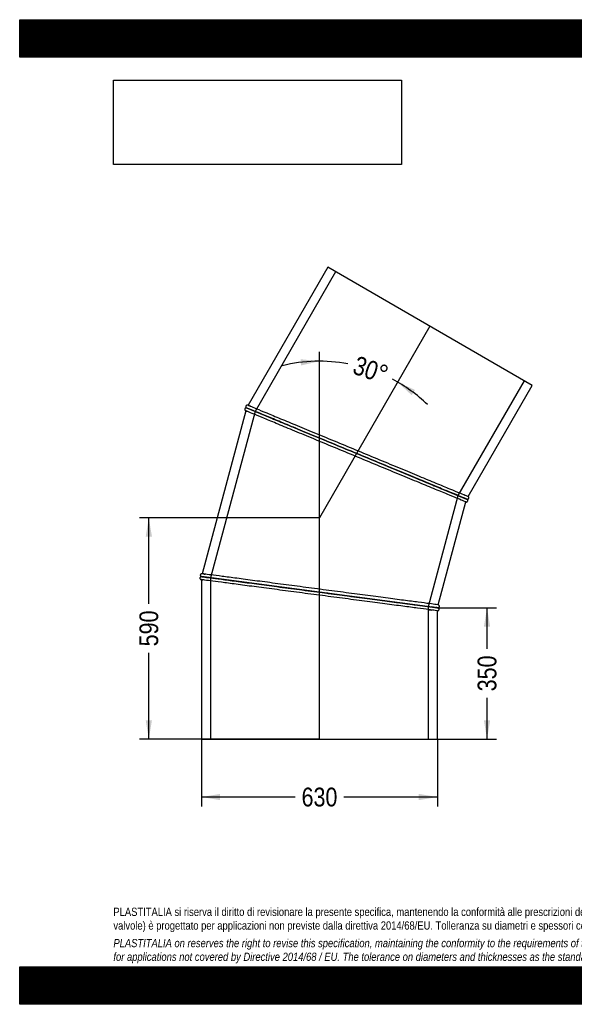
# Model space of a CAD drawing. Header units: millimetres. Extents: x 0 to 3712, y 0 to 2625.
# Tile 1 of 2: x 0 to 1480, y 0 to 2625. Entities that reach past the tile are written whole.
import ezdxf
from ezdxf.enums import TextEntityAlignment as Align
from ezdxf.lldxf.tags import DXFTag

# ---------------------------------------------------------------- set-up
doc = ezdxf.new("R2010")
doc.units = ezdxf.units.MM
doc.header["$LTSCALE"] = 12.5
for name, color, linetype in [('Default', 7, 'Continuous'), ('DV1_Default', 7, 'Continuous'), ('TUBO_X_GOMITO_30', 7, 'Continuous')]:
    doc.layers.add(name, color=color, linetype=linetype)
doc.styles.add('SEACAD_Arial_Narrow', font='ARIALN.TTF')
tags = doc.linetypes.add('HIDDEN2', pattern=[4.7625, 3.175, -1.5875]).pattern_tags.tags
tags[6:7] = [DXFTag(74, 4), DXFTag(75, 0), DXFTag(340, '0'), DXFTag(46, 0.0), DXFTag(50, 0.0), DXFTag(44, 0.0), DXFTag(45, 0.0)]
tags[4:5] = [DXFTag(74, 4), DXFTag(75, 0), DXFTag(340, '0'), DXFTag(46, 0.0), DXFTag(50, 0.0), DXFTag(44, 0.0), DXFTag(45, 0.0)]
tags = doc.linetypes.add('PHANTOM2', pattern=[31.75, 15.875, -3.175, 3.175, -3.175, 3.175, -3.175]).pattern_tags.tags
tags[14:15] = [DXFTag(74, 4), DXFTag(75, 0), DXFTag(340, '0'), DXFTag(46, 0.0), DXFTag(50, 0.0), DXFTag(44, 0.0), DXFTag(45, 0.0)]
tags[12:13] = [DXFTag(74, 4), DXFTag(75, 0), DXFTag(340, '0'), DXFTag(46, 0.0), DXFTag(50, 0.0), DXFTag(44, 0.0), DXFTag(45, 0.0)]
tags[10:11] = [DXFTag(74, 4), DXFTag(75, 0), DXFTag(340, '0'), DXFTag(46, 0.0), DXFTag(50, 0.0), DXFTag(44, 0.0), DXFTag(45, 0.0)]
tags[8:9] = [DXFTag(74, 4), DXFTag(75, 0), DXFTag(340, '0'), DXFTag(46, 0.0), DXFTag(50, 0.0), DXFTag(44, 0.0), DXFTag(45, 0.0)]
tags[6:7] = [DXFTag(74, 4), DXFTag(75, 0), DXFTag(340, '0'), DXFTag(46, 0.0), DXFTag(50, 0.0), DXFTag(44, 0.0), DXFTag(45, 0.0)]
tags[4:5] = [DXFTag(74, 4), DXFTag(75, 0), DXFTag(340, '0'), DXFTag(46, 0.0), DXFTag(50, 0.0), DXFTag(44, 0.0), DXFTag(45, 0.0)]
doc.dimstyles.new('Plastitalia', dxfattribs={"dimtxt": 50, "dimasz": 50, "dimexe": 25, "dimexo": 0, "dimgap": 12.5, "dimtad": 0, "dimdec": 0, "dimtxsty": 'SEACAD_Arial_Narrow', "dimblk1": '_SE_FILLED', "dimblk2": '_SE_FILLED', "dimsah": 1, "dimcen": 25, "dimadec": 0, "dimazin": 0, "dimtfac": 0.8, "dimtdec": 1, "dimtmove": 0, "dimatfit": 3, "dimfxl": 1, "dimtolj": 1, "dimarcsym": 0})
picture_1 = doc.add_image_def('image1.jpg', size_in_pixel=(4302, 1260))

# ---------------------------------------------------------------- blocks, each defined once
blk = doc.blocks.new('SE')
at = {"layer": 'DV1_Default', "color": 7, "linetype": 'PHANTOM2'}
for p in [(1094.6, 1807.6), (799.7, 707.2)]:
    blk.add_line(p, (799.7, 1296.9), dxfattribs=at)
at = {"layer": 'TUBO_X_GOMITO_30', "color": 7, "linetype": 'Continuous'}
for p, q in [((821.8, 1965.1), (609.3, 1597.1)), ((1367.4, 1650.1), (821.8, 1965.1)), ((1196.4, 1353.9), (1367.4, 1650.1)), ((603.2, 1582.4), (486.8, 1147.9)), ((604.7, 1590.2), (604.5, 1590.2)), ((604.5, 1590.2), (605.4, 1590.1)), ((605.3, 1590.2), (605.3, 1590.1)), ((605.3, 1590.1), (899.1, 1468.4)), ((605.3, 1590.1), (899.1, 1468.4)), ((605.3, 1590.1), (605.3, 1590.1)), ((899.1, 1468.4), (899.1, 1468.4)), ((899.1, 1468.4), (1192.4, 1347)), ((899.1, 1468.4), (899.1, 1468.4)), ((899.1, 1468.4), (1080.4, 1393.4)), ((1116.8, 1064.9), (1190.3, 1339.2)), ((1187, 1349.2), (1192.4, 1347)), ((1192.4, 1346.9), (1192.4, 1347)), ((484.8, 1140.2), (484.7, 1140.1)), ((800, 1098.6), (484.7, 1140.1)), ((484.7, 1140.1), (800, 1098.6)), ((484.7, 1140.1), (484.7, 1140.1)), ((484.7, 1132.1), (484.7, 707.2)), ((800, 1098.6), (800, 1098.6)), ((1114.7, 1057.2), (800, 1098.6)), ((800, 1098.6), (800, 1098.6)), ((800, 1098.6), (1114.7, 1057.2)), ((1114.7, 707.2), (1114.7, 1049.1)), ((484.7, 707.2), (1114.7, 707.2))]:
    blk.add_line(p, q, dxfattribs=at)
at = {"layer": 'TUBO_X_GOMITO_30', "color": 7, "linetype": 'HIDDEN2'}
for p, q in [((842.7, 1953), (627.8, 1580.8)), ((1169.9, 1356.3), (1346.5, 1662.1)), ((627.8, 1580.8), (508.8, 1136.9)), ((604.7, 1590.2), (604.5, 1590.2)), ((1090.6, 1060.4), (1169.9, 1356.3)), ((508.8, 1136.9), (508.8, 707.2)), ((1090.6, 707.2), (1090.6, 1060.4))]:
    blk.add_line(p, q, dxfattribs=at)
at = {"layer": 'TUBO_X_GOMITO_30', "color": 7, "linetype": 'Continuous'}
for centre, radius, start, end in [((618.1, 1618.2), 38.8, 246.0858, 247.7074), ((474.5, 1264), 359.4, 67.2998, 68.1199), ((1328.9, 1684.2), 363.8, 247.3014, 248.1165), ((502.1, 1254.1), 123.3, 261.4517, 262.8072), ((442, 784.7), 366, 82.2988, 83.1161), ((1160.3, 1426.1), 371.7, 262.3005, 263.1119), ((1097.3, 934.3), 124.2, 81.454, 82.8079)]:
    blk.add_arc(centre, radius, start, end, dxfattribs=at)
at = {"layer": 'TUBO_X_GOMITO_30', "color": 7, "linetype": 'HIDDEN2'}
for centre, radius, start, end in [((653.1, 1699.6), 127.4, 246.8232, 247.7619), ((1077, 790.7), 269.2, 82.4936, 82.8194)]:
    blk.add_arc(centre, radius, start, end, dxfattribs=at)
at = {"layer": 'TUBO_X_GOMITO_30', "color": 7, "linetype": 'Continuous'}
for points, knots in [([(604.5, 1590.2), (604.1, 1590.2), (603.4, 1590.2), (602.4, 1589.8), (601.6, 1589.2), (600.9, 1588.5), (600.5, 1587.7), (600.3, 1586.7), (600.3, 1585.7), (600.5, 1584.8), (600.9, 1584), (601.6, 1583.2), (602.1, 1582.9), (602.4, 1582.7)], [0, 0, 0, 0, 0.101767, 0.183454, 0.299216, 0.384733, 0.460414, 0.546466, 0.664105, 0.736486, 0.817599, 0.906207, 1, 1, 1, 1]), ([(608.5, 1597.5), (608.1, 1597.5), (607.4, 1597.7), (606.2, 1597.5), (605, 1597), (604.2, 1596.2), (603.7, 1595.4), (603.4, 1594.6), (603.3, 1593.7), (603.4, 1592.8), (603.7, 1591.9), (604.3, 1590.9), (605, 1590.4), (605.4, 1590.1)], [0, 0, 0, 0, 0.095069, 0.180283, 0.316281, 0.41166, 0.47699, 0.544308, 0.635368, 0.699911, 0.780944, 0.880914, 1, 1, 1, 1]), ([(1190.3, 1339.2), (1190.3, 1339.2), (1188.4, 1340), (1180.8, 1343.1), (1175.2, 1345.5), (1160.4, 1351.6), (1151.2, 1355.4), (1129.8, 1364.2), (1117.5, 1369.3), (1090.3, 1380.6), (1075.3, 1386.8), (1043.4, 1400), (1026.4, 1407.1), (991, 1421.7), (972.6, 1429.4), (935, 1444.9), (915.9, 1452.8), (877.6, 1468.7), (858.5, 1476.6), (821, 1492.1), (802.6, 1499.8), (767.1, 1514.5), (750.1, 1521.5), (718.2, 1534.7), (703.3, 1540.9), (682.8, 1549.4), (676.4, 1552.1), (664.1, 1557.1), (658.4, 1559.5), (642.3, 1566.2), (633.2, 1570), (618.4, 1576.1), (612.7, 1578.4), (606.6, 1581), (605, 1581.6), (604.1, 1582)], [0, 0, 0, 0, 0.03125, 0.03125, 0.0625, 0.0625, 0.09375, 0.09375, 0.125, 0.125, 0.15625, 0.15625, 0.1875, 0.1875, 0.21875, 0.21875, 0.25, 0.25, 0.28125, 0.28125, 0.3125, 0.3125, 0.34375, 0.34375, 0.375, 0.375, 0.390625, 0.390625, 0.40625, 0.40625, 0.4375, 0.4375, 0.46875, 0.46875, 0.4877824, 0.4877824, 0.4877824, 0.4877824]), ([(899.1, 1468.4), (880, 1476.4), (860.8, 1484.3), (823.2, 1499.9), (804.8, 1507.5), (769.4, 1522.2), (752.4, 1529.2), (720.4, 1542.5), (705.5, 1548.7), (678.2, 1560), (665.9, 1565.1), (644.4, 1573.9), (635.3, 1577.7), (620.5, 1583.9), (614.8, 1586.2), (607.3, 1589.4), (605.3, 1590.2), (605.3, 1590.2)], [0, 0, 0, 0, 0.0625, 0.0625, 0.125, 0.125, 0.1875, 0.1875, 0.25, 0.25, 0.3125, 0.3125, 0.375, 0.375, 0.4375, 0.4375, 0.5, 0.5, 0.5, 0.5]), ([(605.4, 1590.1), (605.8, 1589.9), (607.6, 1589.1), (614.8, 1586.2), (620.4, 1583.8), (635.3, 1577.7), (644.4, 1573.9), (660.5, 1567.2), (666.3, 1564.9), (678.5, 1559.8), (685, 1557.1), (705.4, 1548.6), (720.4, 1542.4), (752.4, 1529.2), (769.4, 1522.2), (804.8, 1507.5), (823.3, 1499.9), (860.8, 1484.3), (880, 1476.4), (899.1, 1468.4)], [0.5069166, 0.5069166, 0.5069166, 0.5069166, 0.5625, 0.5625, 0.625, 0.625, 0.6875, 0.6875, 0.71875, 0.71875, 0.75, 0.75, 0.8125, 0.8125, 0.875, 0.875, 0.9375, 0.9375, 1, 1, 1, 1]), ([(613.9, 1595.2), (614.2, 1595.1), (614.6, 1594.9), (618.8, 1593.2), (624.5, 1590.8), (639.3, 1584.7), (648.4, 1580.9), (664.5, 1574.3), (670.2, 1571.9), (682.5, 1566.8), (689, 1564.1), (709.4, 1555.7), (724.3, 1549.5), (756.2, 1536.3), (773.3, 1529.2), (808.7, 1514.6), (827.1, 1506.9), (864.6, 1491.4), (883.7, 1483.5), (922, 1467.6), (941.1, 1459.7), (978.7, 1444.1), (997.1, 1436.5), (1032.5, 1421.8), (1049.5, 1414.8), (1081.4, 1401.6), (1096.4, 1395.4), (1123.6, 1384.1), (1135.9, 1379), (1157.3, 1370.1), (1166.5, 1366.3), (1181.3, 1360.2), (1186.9, 1357.8), (1194.5, 1354.7), (1196.4, 1353.9), (1196.4, 1353.9)], [0.5278363, 0.5278363, 0.5278363, 0.5278363, 0.53125, 0.53125, 0.5625, 0.5625, 0.59375, 0.59375, 0.609375, 0.609375, 0.625, 0.625, 0.65625, 0.65625, 0.6875, 0.6875, 0.71875, 0.71875, 0.75, 0.75, 0.78125, 0.78125, 0.8125, 0.8125, 0.84375, 0.84375, 0.875, 0.875, 0.90625, 0.90625, 0.9375, 0.9375, 0.96875, 0.96875, 1, 1, 1, 1]), ([(1187.9, 1348.9), (1187.5, 1349), (1187.1, 1349.2), (1183, 1350.9), (1177.3, 1353.2), (1162.5, 1359.4), (1153.4, 1363.1), (1132, 1372), (1119.7, 1377.1), (1092.5, 1388.4), (1077.5, 1394.5), (1045.6, 1407.8), (1028.6, 1414.8), (993.3, 1429.4), (974.9, 1437.1), (937.3, 1452.6), (918.2, 1460.5), (899.1, 1468.4)], [0.555895, 0.555895, 0.555895, 0.555895, 0.5625, 0.5625, 0.625, 0.625, 0.6875, 0.6875, 0.75, 0.75, 0.8125, 0.8125, 0.875, 0.875, 0.9375, 0.9375, 1, 1, 1, 1]), ([(899.1, 1468.4), (918.2, 1460.5), (937.3, 1452.6), (974.9, 1437.1), (993.2, 1429.4), (1028.6, 1414.8), (1045.6, 1407.7), (1077.5, 1394.5), (1092.4, 1388.3), (1112.9, 1379.9), (1119.3, 1377.2), (1131.5, 1372.1), (1137.3, 1369.8), (1153.3, 1363.1), (1162.5, 1359.3), (1177.3, 1353.2), (1182.9, 1350.8), (1190.5, 1347.7), (1192.4, 1346.9), (1192.4, 1346.9)], [0, 0, 0, 0, 0.0625, 0.0625, 0.125, 0.125, 0.1875, 0.1875, 0.25, 0.25, 0.28125, 0.28125, 0.3125, 0.3125, 0.375, 0.375, 0.4375, 0.4375, 0.4999883, 0.4999883, 0.4999883, 0.4999883]), ([(1194, 1346), (1193.9, 1346.1), (1193.7, 1346.3), (1192.6, 1346.8), (1191.3, 1347.3), (1190, 1347.9), (1188.7, 1348.4), (1187.4, 1349), (1186, 1349.5), (1183.5, 1350.6), (1179.5, 1352.2), (1173.3, 1354.8), (1164.8, 1358.3), (1153.4, 1363.1), (1138.3, 1369.3), (1121.1, 1376.4), (1102.1, 1384.3), (1085.6, 1391.1), (1076.2, 1395), (1073.4, 1396.2)], [0, 0, 0, 0, 0.052311, 0.097756, 0.13635, 0.168108, 0.19336, 0.217202, 0.241395, 0.26594, 0.332545, 0.399287, 0.466029, 0.566122, 0.666218, 0.766315, 0.866413, 0.966514, 1, 1, 1, 1]), ([(1190.2, 1339.2), (1190.7, 1339.1), (1191.6, 1339), (1192.9, 1339.3), (1193.8, 1339.8), (1194.5, 1340.6), (1195.1, 1341.5), (1195.4, 1342.8), (1195.3, 1344), (1194.8, 1345.1), (1194.4, 1345.7), (1194, 1346)], [0, 0, 0, 0, 0.138018, 0.257344, 0.353882, 0.437817, 0.543627, 0.659236, 0.788572, 0.881375, 1, 1, 1, 1]), ([(1193.3, 1346.6), (1193.7, 1346.5), (1194.3, 1346.4), (1195.5, 1346.5), (1196.6, 1347), (1197.4, 1347.7), (1197.8, 1348.4), (1198.2, 1349.2), (1198.4, 1350.1), (1198.4, 1351.1), (1198.1, 1352.1), (1197.4, 1353.2), (1196.8, 1353.7), (1196.3, 1354)], [0, 0, 0, 0, 0.096032, 0.178526, 0.303684, 0.386799, 0.443163, 0.51036, 0.615241, 0.68758, 0.775891, 0.880803, 1, 1, 1, 1]), ([(484.8, 1140.1), (484.4, 1140.1), (483.8, 1140), (482.6, 1139.6), (481.8, 1138.8), (481.2, 1138), (480.9, 1137.2), (480.7, 1136.3), (480.8, 1135.4), (481.1, 1134.4), (481.6, 1133.5), (482.5, 1132.6), (483.3, 1132.4), (483.8, 1132.2)], [0, 0, 0, 0, 0.096032, 0.178526, 0.303684, 0.386799, 0.443163, 0.51036, 0.615241, 0.68758, 0.775891, 0.880803, 1, 1, 1, 1]), ([(485.9, 1148), (485.5, 1148), (484.8, 1147.9), (483.6, 1147.5), (482.7, 1146.7), (482.1, 1145.6), (481.8, 1144.8), (481.8, 1143.9), (481.9, 1143.1), (482.2, 1142.2), (482.7, 1141.4), (483.6, 1140.6), (484.3, 1140.3), (484.8, 1140.1)], [0, 0, 0, 0, 0.095069, 0.180283, 0.316281, 0.41166, 0.47699, 0.544308, 0.635368, 0.699911, 0.780944, 0.880914, 1, 1, 1, 1]), ([(484.7, 1140.1), (484.7, 1140.1), (486.8, 1139.8), (494.9, 1138.7), (501, 1138), (516.9, 1135.9), (526.7, 1134.6), (544, 1132.3), (550.2, 1131.5), (563.3, 1129.8), (570.3, 1128.8), (592.2, 1126), (608.2, 1123.8), (642.5, 1119.3), (660.8, 1116.9), (698.8, 1111.9), (718.6, 1109.3), (758.9, 1104), (779.5, 1101.3), (800, 1098.6)], [0.5, 0.5, 0.5, 0.5, 0.5625, 0.5625, 0.625, 0.625, 0.6875, 0.6875, 0.71875, 0.71875, 0.75, 0.75, 0.8125, 0.8125, 0.875, 0.875, 0.9375, 0.9375, 1, 1, 1, 1]), ([(484.8, 1140.2), (484.8, 1140.2), (486.8, 1139.9), (494.9, 1138.8), (501, 1138), (516.9, 1135.9), (526.7, 1134.6), (544, 1132.3), (550.2, 1131.5), (563.3, 1129.8), (570.3, 1128.9), (592.2, 1126), (608.3, 1123.9), (642.5, 1119.4), (660.8, 1116.9), (698.8, 1111.9), (718.6, 1109.3), (758.9, 1104), (779.5, 1101.3), (800, 1098.6)], [0.5, 0.5, 0.5, 0.5, 0.5625, 0.5625, 0.625, 0.625, 0.6875, 0.6875, 0.71875, 0.71875, 0.75, 0.75, 0.8125, 0.8125, 0.875, 0.875, 0.9375, 0.9375, 1, 1, 1, 1]), ([(1114.7, 1049.1), (1114.7, 1049.1), (1112.7, 1049.4), (1104.6, 1050.5), (1098.5, 1051.3), (1082.6, 1053.4), (1072.8, 1054.7), (1049.8, 1057.7), (1036.6, 1059.4), (1007.4, 1063.3), (991.4, 1065.4), (957.1, 1069.9), (938.8, 1072.3), (900.9, 1077.3), (881.1, 1079.9), (840.8, 1085.2), (820.3, 1087.9), (779.2, 1093.3), (758.7, 1096), (718.4, 1101.3), (698.7, 1103.9), (660.6, 1108.9), (642.4, 1111.3), (608.1, 1115.8), (592.1, 1117.9), (570.2, 1120.8), (563.2, 1121.7), (550.1, 1123.5), (543.9, 1124.3), (526.7, 1126.6), (516.8, 1127.9), (501, 1129.9), (494.9, 1130.7), (489.4, 1131.5), (488.2, 1131.6), (487.3, 1131.7)], [0, 0, 0, 0, 0.03125, 0.03125, 0.0625, 0.0625, 0.09375, 0.09375, 0.125, 0.125, 0.15625, 0.15625, 0.1875, 0.1875, 0.21875, 0.21875, 0.25, 0.25, 0.28125, 0.28125, 0.3125, 0.3125, 0.34375, 0.34375, 0.375, 0.375, 0.390625, 0.390625, 0.40625, 0.40625, 0.4375, 0.4375, 0.46875, 0.46875, 0.4797405, 0.4797405, 0.4797405, 0.4797405]), ([(1116.8, 1064.9), (1116.8, 1064.9), (1114.8, 1065.2), (1106.7, 1066.3), (1100.6, 1067.1), (1084.7, 1069.2), (1074.9, 1070.5), (1051.9, 1073.5), (1038.7, 1075.2), (1009.5, 1079.1), (993.4, 1081.2), (959.2, 1085.7), (940.9, 1088.1), (902.9, 1093.1), (883.2, 1095.7), (842.9, 1101), (822.4, 1103.7), (781.3, 1109.1), (760.8, 1111.8), (720.5, 1117.2), (700.7, 1119.7), (662.7, 1124.8), (644.5, 1127.1), (610.2, 1131.7), (594.2, 1133.8), (572.3, 1136.6), (565.3, 1137.6), (552.2, 1139.3), (546, 1140.1), (528.8, 1142.4), (518.9, 1143.7), (503, 1145.7), (497, 1146.5), (492.5, 1147.1), (492.1, 1147.2), (491.7, 1147.2)], [0, 0, 0, 0, 0.03125, 0.03125, 0.0625, 0.0625, 0.09375, 0.09375, 0.125, 0.125, 0.15625, 0.15625, 0.1875, 0.1875, 0.21875, 0.21875, 0.25, 0.25, 0.28125, 0.28125, 0.3125, 0.3125, 0.34375, 0.34375, 0.375, 0.375, 0.390625, 0.390625, 0.40625, 0.40625, 0.4375, 0.4375, 0.46875, 0.46875, 0.4720158, 0.4720158, 0.4720158, 0.4720158]), ([(800, 1098.6), (820.5, 1095.9), (841, 1093.2), (881.3, 1087.9), (901, 1085.3), (939, 1080.3), (957.2, 1077.9), (991.5, 1073.4), (1007.5, 1071.3), (1029.4, 1068.4), (1036.3, 1067.5), (1049.5, 1065.8), (1055.6, 1065), (1072.9, 1062.7), (1082.7, 1061.4), (1098.6, 1059.3), (1104.6, 1058.5), (1109.1, 1058), (1109.4, 1057.9), (1109.8, 1057.9)], [0, 0, 0, 0, 0.0625, 0.0625, 0.125, 0.125, 0.1875, 0.1875, 0.25, 0.25, 0.28125, 0.28125, 0.3125, 0.3125, 0.375, 0.375, 0.4375, 0.4375, 0.443765, 0.443765, 0.443765, 0.443765]), ([(800, 1098.6), (820.5, 1095.9), (841, 1093.2), (881.3, 1087.9), (901, 1085.3), (939, 1080.3), (957.2, 1077.9), (991.5, 1073.4), (1007.5, 1071.3), (1029.4, 1068.4), (1036.3, 1067.5), (1049.5, 1065.8), (1055.6, 1064.9), (1072.9, 1062.7), (1082.7, 1061.4), (1098.5, 1059.3), (1104.6, 1058.5), (1109.5, 1057.8), (1110.2, 1057.7), (1110.9, 1057.7)], [0, 0, 0, 0, 0.0625, 0.0625, 0.125, 0.125, 0.1875, 0.1875, 0.25, 0.25, 0.28125, 0.28125, 0.3125, 0.3125, 0.375, 0.375, 0.4375, 0.4375, 0.4502923, 0.4502923, 0.4502923, 0.4502923]), ([(1114.7, 1049.1), (1115.1, 1049.2), (1115.7, 1049.2), (1116.9, 1049.7), (1117.8, 1050.5), (1118.4, 1051.5), (1118.7, 1052.4), (1118.8, 1053.2), (1118.7, 1054.1), (1118.3, 1055), (1117.8, 1055.8), (1116.9, 1056.6), (1116.2, 1056.9), (1115.7, 1057)], [0, 0, 0, 0, 0.095069, 0.180283, 0.316281, 0.41166, 0.47699, 0.544308, 0.635368, 0.699911, 0.780944, 0.880914, 1, 1, 1, 1]), ([(1115.7, 1057.1), (1116.1, 1057.1), (1116.8, 1057.1), (1117.9, 1057.6), (1118.8, 1058.3), (1119.3, 1059.2), (1119.6, 1059.9), (1119.8, 1060.8), (1119.8, 1061.8), (1119.5, 1062.8), (1118.9, 1063.6), (1118, 1064.5), (1117.2, 1064.8), (1116.7, 1065)], [0, 0, 0, 0, 0.096032, 0.178526, 0.303684, 0.386799, 0.443163, 0.51036, 0.615241, 0.68758, 0.775891, 0.880803, 1, 1, 1, 1])]:
    blk.add_open_spline(points, degree=3, knots=knots, dxfattribs=at)
at = {"layer": 'TUBO_X_GOMITO_30', "color": 7, "linetype": 'HIDDEN2'}
for points in [[(603.3, 1582.3), (603.2, 1582.4), (603.1, 1582.4), (603, 1582.5)], [(604.1, 1582), (603.5, 1582.2), (603.2, 1582.4), (603.2, 1582.4)], [(603.6, 1582.2), (604.2, 1582), (605.2, 1581.5), (606.8, 1580.9)], [(609.1, 1597.2), (609.2, 1597.2), (609.3, 1597.1), (609.4, 1597)], [(1078.5, 1394.1), (1076.7, 1394.8), (1075, 1395.6), (1073.2, 1396.3)], [(1189.7, 1356.7), (1188.5, 1357.2), (1187.1, 1357.8), (1185.6, 1358.4)], [(1187.8, 1348.9), (1188.2, 1348.7), (1188.5, 1348.6), (1188.8, 1348.5)], [(1192.6, 1346.9), (1192.5, 1346.9), (1192.4, 1347), (1192.3, 1347)], [(484.8, 1132.1), (484.7, 1132.1), (484.6, 1132.1), (484.5, 1132.1)], [(486.6, 1147.9), (486.7, 1147.9), (486.8, 1147.9), (486.9, 1147.9)], [(491.7, 1147.2), (488.5, 1147.7), (486.8, 1147.9), (486.8, 1147.9)], [(487.3, 1131.8), (487.7, 1131.7), (488.1, 1131.6), (488.6, 1131.6)], [(507.3, 1137.2), (504.7, 1137.5), (502.3, 1137.8), (500.2, 1138.1)], [(822.4, 1095.7), (815, 1096.6), (807.5, 1097.6), (800, 1098.6)], [(1092.1, 1052.1), (1094.6, 1051.8), (1097, 1051.5), (1099.1, 1051.2)], [(1104.2, 1058.6), (1102.3, 1058.9), (1100.1, 1059.1), (1097.7, 1059.5)], [(1114.4, 1057.2), (1113.8, 1057.3), (1112.3, 1057.5), (1109.9, 1057.8)], [(1114.6, 1057.1), (1114.8, 1057.1), (1114.9, 1057.1), (1115, 1057.1)], [(1115, 1057.2), (1114.9, 1057.2), (1114.8, 1057.2), (1114.7, 1057.2)]]:
    blk.add_open_spline(points, degree=3, dxfattribs=at)
for points, knots in [([(616.5, 1594.1), (616, 1594.3), (615.5, 1594.5), (611.3, 1596.3), (609.3, 1597.1), (609.3, 1597.1), (610.9, 1596.5), (613.9, 1595.2)], [0.46494228, 0.46494228, 0.46494228, 0.46494228, 0.46875, 0.46875, 0.5, 0.5, 0.52783625, 0.52783625, 0.52783625, 0.52783625]), ([(1192.1, 1347.1), (1192.3, 1347), (1192.4, 1347), (1192.4, 1347), (1190.9, 1347.6), (1187.9, 1348.9)], [0.48637033, 0.48637033, 0.48637033, 0.48637033, 0.5, 0.5, 0.55589498, 0.55589498, 0.55589498, 0.55589498]), ([(1192.4, 1346.9), (1192.4, 1346.9), (1192.4, 1346.9), (1192.4, 1346.9), (1192.3, 1347), (1192.1, 1347.1)], [0.49998828, 0.49998828, 0.49998828, 0.49998828, 0.5, 0.5, 0.5146687, 0.5146687, 0.5146687, 0.5146687]), ([(487.3, 1131.7), (485.6, 1132), (484.7, 1132.1), (484.7, 1132.1), (484.7, 1132.1), (484.7, 1132.1)], [0.47974052, 0.47974052, 0.47974052, 0.47974052, 0.5, 0.5, 0.50000491, 0.50000491, 0.50000491, 0.50000491]), ([(491.7, 1147.2), (492.1, 1147.2), (492.5, 1147.1), (493.4, 1147), (494, 1146.9), (494.5, 1146.9)], [0.527825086, 0.527825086, 0.527825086, 0.527825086, 0.53125, 0.53125, 0.535073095, 0.535073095, 0.535073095, 0.535073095]), ([(1109.8, 1057.9), (1111.3, 1057.7), (1112.4, 1057.5), (1114.2, 1057.3), (1114.8, 1057.2), (1114.8, 1057.2), (1112.7, 1057.5), (1108.1, 1058.1), (1107.5, 1058.2), (1106.8, 1058.2)], [0.443765, 0.443765, 0.443765, 0.443765, 0.46875, 0.46875, 0.5, 0.5, 0.5625, 0.5625, 0.5712012, 0.5712012, 0.5712012, 0.5712012]), ([(1110.9, 1057.7), (1111.8, 1057.5), (1112.6, 1057.4), (1114.2, 1057.2), (1114.7, 1057.1), (1114.7, 1057.1), (1114.7, 1057.1), (1114.7, 1057.1)], [0.45029226, 0.45029226, 0.45029226, 0.45029226, 0.46875, 0.46875, 0.5, 0.5, 0.50000976, 0.50000976, 0.50000976, 0.50000976])]:
    blk.add_open_spline(points, degree=3, knots=knots, dxfattribs=at)
at = {"layer": 'TUBO_X_GOMITO_30', "color": 7, "linetype": 'Continuous'}
blk.add_open_spline([(1192.4, 1346.9), (1193, 1346.8), (1193.6, 1346.4), (1194, 1346)], degree=3, dxfattribs=at)
blk = doc.blocks.new('DMBLK73')
at = {"layer": 'Default', "linetype": 'Continuous'}
for points in [[(534.7, 544.3), (534.7, 560.9), (484.7, 552.6)], [(1064.7, 544.3), (1114.7, 552.6), (1064.7, 560.9)]]:
    blk.add_hatch(color=7, dxfattribs=at).paths.add_polyline_path(points)
at = {"layer": 'Default', "color": 7, "linetype": 'Continuous'}
for p, q in [((484.7, 707.2), (484.7, 527.6)), ((1114.7, 707.2), (1114.7, 527.6)), ((734.5, 552.6), (484.7, 552.6)), ((1114.7, 552.6), (865, 552.6))]:
    blk.add_line(p, q, dxfattribs=at)
at = {"layer": 'Default', "color": 7, "linetype": 'Continuous', "style": 'SEACAD_Arial_Narrow'}
blk.add_text('630', height=50, dxfattribs=at).set_placement((752, 577.6), align=Align.TOP_LEFT)
blk = doc.blocks.new('_SE_FILLED')
at = {"color": 0}
blk.add_line((0, 0), (-1, 0), dxfattribs=at)
blk.add_solid([(0, 0), (-1, -0.1665), (-1, 0.1665), (0, 0)], dxfattribs=at)
blk = doc.blocks.new('DMBLK74')
at = {"layer": 'Default', "linetype": 'Continuous'}
for points in [[(336.2, 1246.9), (352.9, 1246.9), (344.5, 1296.9)], [(336.2, 757.2), (344.5, 707.2), (352.9, 757.2)]]:
    blk.add_hatch(color=7, dxfattribs=at).paths.add_polyline_path(points)
at = {"layer": 'Default', "color": 7, "linetype": 'Continuous'}
for p, q in [((799.7, 1296.9), (319.5, 1296.9)), ((344.5, 1067.3), (344.5, 1296.9)), ((344.5, 707.2), (344.5, 936.8)), ((799.7, 707.2), (319.5, 707.2))]:
    blk.add_line(p, q, dxfattribs=at)
at = {"layer": 'Default', "color": 7, "linetype": 'Continuous', "style": 'SEACAD_Arial_Narrow'}
blk.add_text('590', height=50, rotation=90, dxfattribs=at).set_placement((319.5, 954.3), align=Align.TOP_LEFT)
blk = doc.blocks.new('DMBLK75')
at = {"layer": 'Default', "linetype": 'Continuous'}
for points in [[(750.3, 1703.1), (799.7, 1714.4), (749.3, 1719.8)], [(1054.8, 1637.9), (1008.5, 1658.5), (1045.7, 1624)]]:
    blk.add_hatch(color=7, dxfattribs=at).paths.add_polyline_path(points)
at = {"layer": 'Default', "color": 7, "linetype": 'Continuous'}
blk.add_line((799.7, 1296.9), (799.7, 1739.4), dxfattribs=at)
for start, end in [(79.5868, 103.7211), (46.2789, 62.2445)]:
    blk.add_arc((799.7, 1296.9), 417.6, start, end, dxfattribs=at)
at = {"layer": 'Default', "color": 7, "linetype": 'Continuous', "style": 'SEACAD_Arial_Narrow'}
blk.add_text('30°', height=50, rotation=340.9157, dxfattribs=at).set_placement((901.5, 1730), align=Align.TOP_LEFT)
blk = doc.blocks.new('DMBLK76')
at = {"layer": 'Default', "linetype": 'Continuous'}
for points in [[(1255.1, 1007.2), (1246.7, 1057.2), (1238.4, 1007.2)], [(1255.1, 757.2), (1238.4, 757.2), (1246.7, 707.2)]]:
    blk.add_hatch(color=7, dxfattribs=at).paths.add_polyline_path(points)
at = {"layer": 'Default', "color": 7, "linetype": 'Continuous'}
for p, q in [((1114.7, 1057.2), (1271.7, 1057.2)), ((1246.7, 947.4), (1246.7, 1057.2)), ((1246.7, 707.2), (1246.7, 816.9)), ((1114.7, 707.2), (1271.7, 707.2))]:
    blk.add_line(p, q, dxfattribs=at)
at = {"layer": 'Default', "color": 7, "linetype": 'Continuous', "style": 'SEACAD_Arial_Narrow'}
blk.add_text('350', height=50, rotation=90, dxfattribs=at).set_placement((1221.7, 834.4), align=Align.TOP_LEFT)

msp = doc.modelspace()

# ---------------------------------------------------------------- hatches: boundary and pattern name
at = {"layer": 'Default', "linetype": 'Continuous'}
h = msp.add_hatch(dxfattribs=at)
h.set_pattern_fill('LINE', scale=0.629921, angle=45, style=0)
h.paths.add_polyline_path([(3712.5, 2525), (3712.5, 2625), (0, 2625), (0, 2525)])
for points in [[(3712.5, 2525), (3712.5, 2625), (0, 2625), (0, 2525)], [(3712.5, 0), (3712.5, 100), (0, 100), (0, 0)]]:
    msp.add_hatch(color=7, dxfattribs=at).paths.add_polyline_path(points)
h = msp.add_hatch(dxfattribs=at)
h.set_pattern_fill('LINE', scale=0.629921, angle=45, style=0)
h.paths.add_polyline_path([(3712.5, 0), (3712.5, 100), (0, 100), (0, 0)])

# ---------------------------------------------------------------- linework, layer by layer
at = {"layer": 'Default', "color": 7, "linetype": 'Continuous'}
for p, q in [((0, 2625), (3712.5, 2625)), ((0, 2525), (0, 2625)), ((3712.5, 2525), (0, 2525)), ((0, 100), (3712.5, 100)), ((0, 0), (0, 100)), ((3712.5, 0), (0, 0))]:
    msp.add_line(p, q, dxfattribs=at)

# ---------------------------------------------------------------- block references
at = {"layer": 'Default'}
msp.add_blockref('SE', (0, 0), dxfattribs=at)

# ---------------------------------------------------------------- texts
at = {"layer": 'Default', "insert": (250, 257.5), "char_height": 21.875, "width": 3212.5, "attachment_point": 1}
msp.add_mtext("{\\fArial Narrow|b0||i0||c0|p34;\\C7;\\H21.875;\\W1.;PLASTITALIA si riserva il diritto di revisionare la presente specifica, mantenendo la conformità alle prescrizioni del prodotto, senza alcun preavviso. In caso di assegnazione d'ordine si riserva di compiere una più dettagliata analisi tecnico/qualitativa. Il presente prodotto (ad esclusione delle \\P}{\\fArial Narrow|b0||i0||c0|p34;\\C7;\\H21.875;\\W1.;valvole) è progettato per applicazioni non previste dalla direttiva 2014/68/EU. Tolleranza su diametri e spessori come da normative se applicabile, su lunghezze ±5%, su angoli ±2°, se non diversamente specificato.\\P}{\\fArial Narrow|b0||i0||c0|p34;\\C7;\\H6.25;\\W1.;   \\P}{\\fArial Narrow|b0||i1||c0|p34;\\C7;\\H21.875;\\W1.;PLASTITALIA on reserves the right to revise this specification, maintaining the conformity to the requirements of the product, without any notice. In case of assignation of order on will reserve to make a more detailed analysis technical/qualitative. This product (excluding valves) is designed \\P}{\\fArial Narrow|b0||i1||c0|p34;\\C7;\\H21.875;\\W1.;for applications not covered by Directive 2014/68 / EU. The tolerance on diameters and thicknesses as the standards if applicable, on lengths ± 5%, on angles ± 2 °, unless otherwise indicated.\\P}", dxfattribs=at)

# ---------------------------------------------------------------- dimensions: what is measured, and where the dimension line sits
at = {"layer": 'Default', "color": 7, "linetype": 'Continuous'}
dim = msp.add_angular_dim_2l(base=(907.8, 1700.2), line1=((799.7, 1296.9), (1094.6, 1807.6)), line2=((799.7, 1296.9), (799.7, 707.2)), text='\\A1;<>', dimstyle='Plastitalia', override={"dimadec": 1}, dxfattribs=at)
dim.commit()
dim.dimension.update_dxf_attribs({"geometry": 'DMBLK75', "text_midpoint": (936.3, 1691.5), "dimtype": 162})
for base, p1, p2, angle, picture, middle in [((344.5, 707.2), (799.7, 707.2), (799.7, 1296.9), 90, 'DMBLK74', (344.5, 1002)), ((1246.7, 707.2), (1114.7, 707.2), (1114.7, 1057.2), 90, 'DMBLK76', (1246.7, 882.2)), ((1114.7, 552.6), (1114.7, 707.2), (484.7, 707.2), 180, 'DMBLK73', (799.7, 552.6))]:
    dim = msp.add_linear_dim(base=base, p1=p1, p2=p2, angle=angle, text='\\A1;<>', dimstyle='Plastitalia', dxfattribs=at)
    dim.commit()
    dim.dimension.update_dxf_attribs({"geometry": picture, "text_midpoint": middle, "dimtype": 161})

# ---------------------------------------------------------------- pictures from other files: only their frames are drawn
image = msp.add_image(picture_1, insert=(250, 2238.8), size_in_units=(768.2, 225))
image.dxf.flags = 7

doc.saveas('drawing.dxf')
